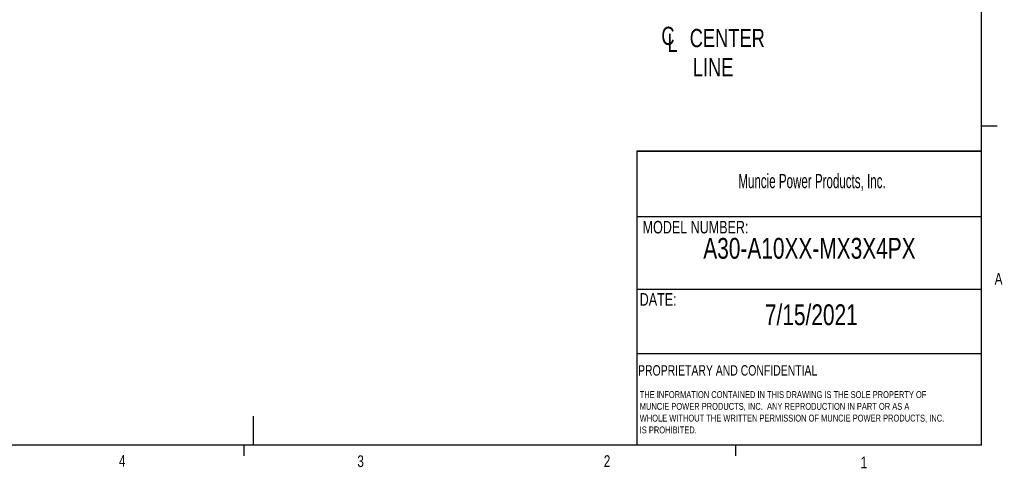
# Model space of a CAD drawing. Header units: inches. Extents: x 0.4 to 16.6, y 0.2 to 10.8.
# Tile 9 of 15: x 8.7 to 16.6, y 0.2 to 3.8. Entities that reach past the tile are written whole.
import ezdxf

# ---------------------------------------------------------------- set-up
doc = ezdxf.new("R2010")
doc.units = ezdxf.units.IN
doc.header["$MEASUREMENT"] = 0
doc.layers.add('BORDER', color=7, linetype='Continuous', lineweight=25)
doc.layers.add('SLD-0', color=7, linetype='Continuous', lineweight=25)
doc.styles.add('SLDTEXTSTYLE0', font='TXT', dxfattribs={"width": 0.75})
doc.styles.add('SLDTEXTSTYLE1', font='TXT', dxfattribs={"width": 0.605})

# ---------------------------------------------------------------- blocks, each defined once
blk = doc.blocks.new('SW_NOTE_0')
at = {"layer": 'SLD-0', "color": 0, "char_height": 0.055, "attachment_point": 1, "style": 'SLDTEXTSTYLE0'}
for s, insert in [('THE INFORMATION CONTAINED IN THIS DRAWING IS THE SOLE PROPERTY OF', (0, 0.0709)), ('MUNCIE POWER PRODUCTS, INC.  ANY REPRODUCTION IN PART OR AS A', (0, -0.0235)), ('WHOLE WITHOUT THE WRITTEN PERMISSION OF MUNCIE POWER PRODUCTS, INC.', (0, -0.1178)), ('IS PROHIBITED.', (0, -0.2122))]:
    blk.add_mtext(s, dxfattribs=dict(at, insert=insert))
blk = doc.blocks.new('SW_SYMBOL_MOD_CL')
at = {"layer": 'SLD-0', "color": 0, "char_height": 30.8, "attachment_point": 5, "style": 'SLDTEXTSTYLE0'}
for s, insert in [('C', (15.7, 23.6)), ('L', (23.6, 11.8))]:
    blk.add_mtext(s, dxfattribs=dict(at, insert=insert))
blk = doc.blocks.new('SW_NOTE_0_1')
at = {"layer": 'SLD-0', "color": 0, "xscale": 0.004731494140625, "yscale": 0.004731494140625, "zscale": 0.004731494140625}
blk.add_blockref('SW_SYMBOL_MOD_CL', (0, 0.0202), dxfattribs=at)
at = {"layer": 'SLD-0', "color": 0, "char_height": 0.14583, "attachment_point": 1, "style": 'SLDTEXTSTYLE0'}
for s, insert in [('CENTER', (0.2491, 0.188)), ('LINE', (0.2734, -0.0458))]:
    blk.add_mtext(s, dxfattribs=dict(at, insert=insert))

msp = doc.modelspace()

# ---------------------------------------------------------------- linework, layer by layer
at = {"layer": 'BORDER'}
for p, q in [((16.3763, 0.3921), (16.3763, 10.6421)), ((16.3763, 2.9503), (16.5013, 2.9503)), ((13.6175, 2.7488), (13.6175, 0.3921)), ((13.6175, 2.2235), (16.3763, 2.2235)), ((13.6175, 1.6426), (16.3763, 1.6426)), ((13.6175, 1.1283), (16.3763, 1.1283)), ((10.5445, 0.6263), (10.5445, 0.3921)), ((16.3763, 0.3921), (0.6263, 0.3921)), ((10.4698, 0.3921), (10.4698, 0.3073)), ((14.4073, 0.3921), (14.4073, 0.3073))]:
    msp.add_line(p, q, dxfattribs=at)
at = {"layer": 'SLD-0', "lineweight": 35}
msp.add_line((13.6175, 2.7488), (16.3763, 2.7488), dxfattribs=at)

# ---------------------------------------------------------------- block references
at = {"layer": 'SLD-0', "color": 7}
msp.add_blockref('SW_NOTE_0_1', (13.7915, 3.5386), dxfattribs=at)
at = {"layer": 'SLD-0'}
msp.add_blockref('SW_NOTE_0', (13.64, 0.7548), dxfattribs=at)

# ---------------------------------------------------------------- texts
at = {"color": 7, "linetype": 'Continuous', "lineweight": 0, "char_height": 0.0937, "attachment_point": 1, "style": 'SLDTEXTSTYLE0'}
for s, insert in [('A', (16.4821, 1.7726)), ('4', (9.4701, 0.3137)), ('3', (11.3788, 0.3116)), ('2', (13.3523, 0.3124)), ('1', (15.4083, 0.3014))]:
    msp.add_mtext(s, dxfattribs=dict(at, insert=insert))
at = {"layer": 'BORDER', "style": 'SLDTEXTSTYLE0'}
for s, insert, char_height, attachment_point in [('A30-A10XX-MX3X4PX', (14.9991, 2.0531), 0.166667, 2), ('7/15/2021', (15.0142, 1.5209), 0.16667, 2), ('PROPRIETARY AND CONFIDENTIAL', (13.6268, 1.0336), 0.083333, 1)]:
    msp.add_mtext(s, dxfattribs=dict(at, insert=insert, char_height=char_height, attachment_point=attachment_point))
at = {"layer": 'SLD-0', "attachment_point": 1}
for s, insert, char_height, style in [('Muncie Power Products, Inc.', (14.4296, 2.5659), 0.114583, 'SLDTEXTSTYLE1'), ('MODEL NUMBER:', (13.6634, 2.189), 0.1, 'SLDTEXTSTYLE0'), ('DATE:', (13.64, 1.6107), 0.1, 'SLDTEXTSTYLE0')]:
    msp.add_mtext(s, dxfattribs=dict(at, insert=insert, char_height=char_height, style=style))

doc.saveas('drawing.dxf')
